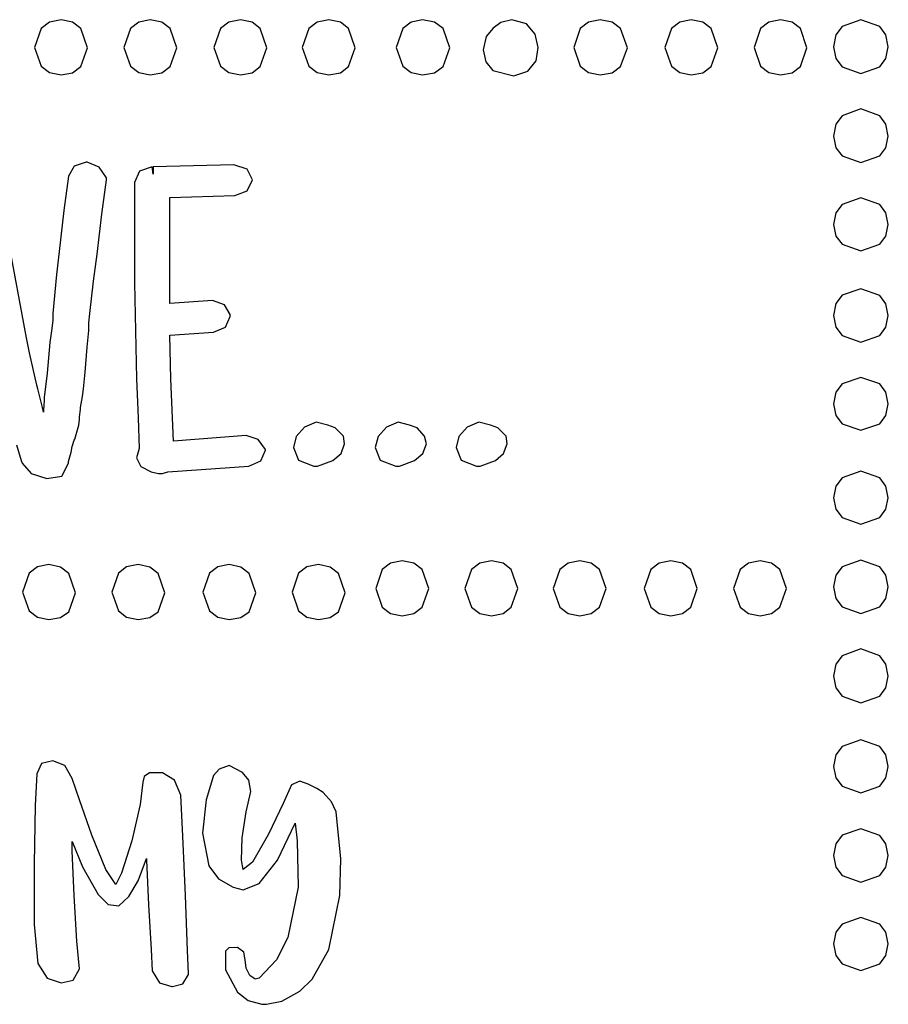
# Model space of a CAD drawing. Extents: x 48 to 160, y 6 to 137.
# Tile 3 of 14: x 78 to 104, y 33 to 63. Entities that reach past the tile are written whole.
import ezdxf

# ---------------------------------------------------------------- set-up
doc = ezdxf.new("R2010")
doc.units = 0

msp = doc.modelspace()

# ---------------------------------------------------------------- linework, layer by layer
at = {"layer": 'Layer 1'}
for p, q in [((78.500906, 62.666552), (78.249552, 62.477927)), ((78.8528, 62.7381), (78.500906, 62.666552)), ((79.204714, 62.665392), (78.8528, 62.7381)), ((78.8528, 62.7381), (78.8528, 62.7381)), ((79.456081, 62.473948), (79.204714, 62.665392)), ((81.210306, 62.666552), (80.958952, 62.477927)), ((81.5622, 62.7381), (81.210306, 62.666552)), ((81.914081, 62.665392), (81.5622, 62.7381)), ((81.5622, 62.7381), (81.5622, 62.7381)), ((82.165425, 62.473948), (81.914081, 62.665392)), ((83.947806, 62.666552), (83.696452, 62.477927)), ((84.2997, 62.7381), (83.947806, 62.666552)), ((84.651614, 62.665392), (84.2997, 62.7381)), ((84.2997, 62.7381), (84.2997, 62.7381)), ((84.902981, 62.473948), (84.651614, 62.665392)), ((86.628906, 62.666552), (86.377552, 62.477927)), ((86.9808, 62.7381), (86.628906, 62.666552)), ((87.332714, 62.665392), (86.9808, 62.7381)), ((86.9808, 62.7381), (86.9808, 62.7381)), ((87.584081, 62.473948), (87.332714, 62.665392)), ((89.479406, 62.666552), (89.228052, 62.477927)), ((89.8313, 62.7381), (89.479406, 62.666552)), ((90.192434, 62.665392), (89.8313, 62.7381)), ((89.8313, 62.7381), (89.8313, 62.7381)), ((90.450387, 62.473948), (90.192434, 62.665392)), ((91.976156, 62.4841), (91.757434, 62.233628)), ((92.205461, 62.664017), (91.976156, 62.4841)), ((92.5406, 62.7381), (92.205461, 62.664017)), ((92.980662, 62.615507), (92.5406, 62.7381)), ((92.5406, 62.7381), (92.5406, 62.7381)), ((93.246122, 62.307703), (92.980662, 62.615507)), ((94.869806, 62.666552), (94.618452, 62.477927)), ((95.2217, 62.7381), (94.869806, 62.666552)), ((95.582867, 62.665392), (95.2217, 62.7381)), ((95.2217, 62.7381), (95.2217, 62.7381)), ((95.840844, 62.473948), (95.582867, 62.665392)), ((97.635606, 62.666552), (97.384252, 62.477927)), ((97.9875, 62.7381), (97.635606, 62.666552)), ((98.339381, 62.665392), (97.9875, 62.7381)), ((97.9875, 62.7381), (97.9875, 62.7381)), ((98.590725, 62.473948), (98.339381, 62.665392)), ((100.345106, 62.666552), (100.093752, 62.477927)), ((100.697, 62.7381), (100.345106, 62.666552)), ((101.04875, 62.665392), (100.697, 62.7381)), ((100.697, 62.7381), (100.697, 62.7381)), ((101.3, 62.473948), (101.04875, 62.665392)), ((102.565299, 62.538744), (102.376584, 62.280767)), ((103.137889, 62.745125), (102.565299, 62.538744)), ((103.710312, 62.538744), (103.137889, 62.745125)), ((103.898818, 62.280767), (103.710312, 62.538744)), ((78.249552, 62.477927), (78.04847, 61.905545)), ((79.657175, 61.894936), (79.456081, 62.473948)), ((80.958952, 62.477927), (80.75787, 61.905545)), ((82.3665, 61.894936), (82.165425, 62.473948)), ((83.696452, 62.477927), (83.49537, 61.905545)), ((85.104075, 61.894936), (84.902981, 62.473948)), ((86.377552, 62.477927), (86.17647, 61.905545)), ((87.785175, 61.894936), (87.584081, 62.473948)), ((89.228052, 62.477927), (89.02697, 61.905545)), ((90.65675, 61.894936), (90.450387, 62.473948)), ((91.757434, 62.233628), (91.665712, 61.834989)), ((93.342266, 61.904653), (93.246122, 62.307703)), ((94.618452, 62.477927), (94.41737, 61.905545)), ((96.047225, 61.894936), (95.840844, 62.473948)), ((97.384252, 62.477927), (97.18317, 61.905545)), ((98.7918, 61.894936), (98.590725, 62.473948)), ((100.093752, 62.477927), (99.89267, 61.905545)), ((101.501, 61.894936), (101.3, 62.473948)), ((102.376584, 62.280767), (102.305, 61.9196)), ((103.97011, 61.9196), (103.898818, 62.280767)), ((78.04847, 61.905545), (78.249552, 61.333163)), ((79.456081, 61.321229), (79.657175, 61.894936)), ((80.75787, 61.905545), (80.958952, 61.333163)), ((82.165425, 61.321229), (82.3665, 61.894936)), ((83.49537, 61.905545), (83.696452, 61.333163)), ((84.902981, 61.321229), (85.104075, 61.894936)), ((86.17647, 61.905545), (86.377552, 61.333163)), ((87.584081, 61.321229), (87.785175, 61.894936)), ((89.02697, 61.905545), (89.228052, 61.333163)), ((90.450387, 61.321229), (90.65675, 61.894936)), ((93.274378, 61.496322), (93.342266, 61.904653)), ((94.41737, 61.905545), (94.618452, 61.333163)), ((95.840844, 61.321229), (96.047225, 61.894936)), ((97.18317, 61.905545), (97.384252, 61.333163)), ((98.590725, 61.321229), (98.7918, 61.894936)), ((99.89267, 61.905545), (100.093752, 61.333163)), ((101.3, 61.321229), (101.501, 61.894936)), ((102.305, 61.9196), (102.376548, 61.567706)), ((102.305, 61.9196), (102.305, 61.9196)), ((103.898562, 61.567706), (103.97011, 61.9196)), ((91.665712, 61.834989), (91.747733, 61.465455)), ((78.249552, 61.333163), (78.500906, 61.144538)), ((79.204714, 61.136415), (79.456081, 61.321229)), ((80.958952, 61.333163), (81.210306, 61.144538)), ((81.914081, 61.136415), (82.165425, 61.321229)), ((83.696452, 61.333163), (83.947806, 61.144538)), ((84.651614, 61.136415), (84.902981, 61.321229)), ((86.377552, 61.333163), (86.628906, 61.144538)), ((87.332714, 61.136415), (87.584081, 61.321229)), ((89.228052, 61.333163), (89.479406, 61.144538)), ((90.192434, 61.136415), (90.450387, 61.321229)), ((91.747733, 61.465455), (91.962045, 61.207045)), ((93.020378, 61.185878), (93.274378, 61.496322)), ((93.274378, 61.496322), (93.274378, 61.496322)), ((94.618452, 61.333163), (94.869806, 61.144538)), ((95.582867, 61.136415), (95.840844, 61.321229)), ((97.384252, 61.333163), (97.635606, 61.144538)), ((98.339381, 61.136415), (98.590725, 61.321229)), ((100.093752, 61.333163), (100.345106, 61.144538)), ((101.04875, 61.136415), (101.3, 61.321229)), ((102.376548, 61.567706), (102.565173, 61.316353)), ((102.565173, 61.316353), (103.137555, 61.11527)), ((103.137555, 61.11527), (103.709937, 61.316353)), ((103.709937, 61.316353), (103.898562, 61.567706)), ((78.500906, 61.144538), (78.8528, 61.07299)), ((78.8528, 61.07299), (79.204714, 61.136415)), ((81.210306, 61.144538), (81.5622, 61.07299)), ((81.5622, 61.07299), (81.914081, 61.136415)), ((83.947806, 61.144538), (84.2997, 61.07299)), ((84.2997, 61.07299), (84.651614, 61.136415)), ((86.628906, 61.144538), (86.9808, 61.07299)), ((86.9808, 61.07299), (87.332714, 61.136415)), ((89.479406, 61.144538), (89.8313, 61.07299)), ((89.8313, 61.07299), (90.192434, 61.136415)), ((91.962045, 61.207045), (92.597045, 61.044767)), ((92.597045, 61.044767), (93.020378, 61.185878)), ((94.869806, 61.144538), (95.2217, 61.07299)), ((95.2217, 61.07299), (95.582867, 61.136415)), ((97.635606, 61.144538), (97.9875, 61.07299)), ((97.9875, 61.07299), (98.339381, 61.136415)), ((100.345106, 61.144538), (100.697, 61.07299)), ((100.697, 61.07299), (101.04875, 61.136415)), ((102.565299, 59.829444), (102.376584, 59.571467)), ((103.137889, 60.035825), (102.565299, 59.829444)), ((103.710312, 59.829444), (103.137889, 60.035825)), ((103.898818, 59.571467), (103.710312, 59.829444)), ((102.376584, 59.571467), (102.305, 59.2103)), ((103.97011, 59.2103), (103.898818, 59.571467)), ((102.305, 59.2103), (102.376548, 58.858406)), ((102.305, 59.2103), (102.305, 59.2103)), ((103.898562, 58.858406), (103.97011, 59.2103)), ((102.376548, 58.858406), (102.565173, 58.607052)), ((102.565173, 58.607052), (103.137555, 58.40597)), ((103.137555, 58.40597), (103.709937, 58.607052)), ((103.709937, 58.607052), (103.898562, 58.858406)), ((79.614778, 58.4201), (79.251417, 58.2931)), ((79.643, 58.4201), (79.614778, 58.4201)), ((80.013446, 58.264841), (79.643, 58.4201)), ((79.643, 58.4201), (79.643, 58.4201)), ((84.1022, 58.3354), (81.64687, 58.278956)), ((84.102107, 58.335358), (84.1022, 58.3354)), ((84.500746, 58.20483), (84.102107, 58.335358)), ((79.078556, 57.996767), (78.937445, 56.952547)), ((79.251417, 58.2931), (79.078556, 57.996767)), ((80.235665, 57.940324), (80.013446, 58.264841)), ((81.23412, 58.1449), (81.082426, 57.799179)), ((81.618648, 58.278956), (81.23412, 58.1449)), ((81.64687, 58.053178), (81.618648, 58.278956)), ((81.64687, 58.278956), (81.64687, 58.053178)), ((84.666551, 57.883803), (84.500746, 58.20483)), ((80.094554, 56.83966), (80.235665, 57.88388)), ((80.235665, 57.88388), (80.235665, 57.940324)), ((81.082426, 57.799179), (81.0824, 54.7512)), ((84.504273, 57.548665), (84.666551, 57.883803)), ((82.154779, 57.347581), (84.130329, 57.404026)), ((84.130329, 57.404026), (84.504273, 57.548665)), ((82.154779, 54.130251), (82.154779, 57.347581)), ((102.565299, 57.132425), (102.376584, 56.881081)), ((103.137889, 57.3335), (102.565299, 57.132425)), ((103.710312, 57.132425), (103.137889, 57.3335)), ((103.898818, 56.881081), (103.710312, 57.132425)), ((78.937445, 56.952547), (78.796334, 55.710767)), ((79.953443, 55.62611), (80.094554, 56.83966)), ((102.376584, 56.881081), (102.305, 56.5292)), ((103.97011, 56.5292), (103.898818, 56.881081)), ((102.305, 56.5292), (102.376548, 56.177306)), ((102.305, 56.5292), (102.305, 56.5292)), ((103.898562, 56.177306), (103.97011, 56.5292)), ((77.808556, 53.086105), (77.244112, 56.077655)), ((102.376548, 56.177306), (102.565173, 55.925953)), ((102.565173, 55.925953), (103.137555, 55.72487)), ((103.137555, 55.72487), (103.709937, 55.925953)), ((103.709937, 55.925953), (103.898562, 56.177306)), ((78.796334, 55.710767), (78.711667, 55.005212)), ((79.840554, 54.807666), (79.953443, 55.62611)), ((78.711667, 55.005212), (78.598778, 53.819882)), ((79.727665, 53.819889), (79.840554, 54.807666)), ((81.0824, 54.7512), (81.138844, 51.84431)), ((103.137889, 54.578313), (102.565299, 54.378564)), ((103.710312, 54.370605), (103.137889, 54.578313)), ((83.452999, 54.214918), (82.154779, 54.130251)), ((83.81636, 54.087918), (83.452999, 54.214918)), ((102.376584, 54.123406), (102.305, 53.7634)), ((102.565299, 54.378564), (102.376584, 54.123406)), ((103.898818, 54.116442), (103.710312, 54.370605)), ((103.97011, 53.7634), (103.898818, 54.116442)), ((78.598778, 53.819882), (78.598778, 53.622327)), ((79.699443, 53.537667), (79.727665, 53.819889)), ((83.989221, 53.791585), (83.81636, 54.087918)), ((78.598778, 53.622327), (78.570556, 53.368327)), ((79.699443, 53.340112), (79.699443, 53.537667)), ((83.841054, 53.410586), (83.989221, 53.735141)), ((83.989221, 53.735141), (83.989221, 53.791585)), ((102.305, 53.7634), (102.376548, 53.411506)), ((102.305, 53.7634), (102.305, 53.7634)), ((103.898562, 53.411506), (103.97011, 53.7634)), ((78.570556, 53.368327), (78.514112, 52.944994)), ((79.642999, 52.803889), (79.699443, 53.311889)), ((79.699443, 53.311889), (79.699443, 53.340112)), ((82.154781, 53.170697), (83.481221, 53.255364)), ((83.481221, 53.255364), (83.841054, 53.410586)), ((102.376548, 53.411506), (102.565173, 53.160152)), ((103.709937, 53.160152), (103.898562, 53.411506)), ((77.893223, 52.63455), (77.808556, 53.086105)), ((78.514112, 52.944994), (78.429445, 52.013661)), ((82.183003, 51.844257), (82.154781, 53.170697)), ((102.565173, 53.160152), (103.137555, 52.95907)), ((103.137555, 52.95907), (103.709937, 53.160152)), ((78.119001, 51.646773), (77.893223, 52.63455)), ((79.586554, 52.04189), (79.642999, 52.803889)), ((79.53011, 51.53389), (79.586554, 52.04189)), ((78.401223, 51.759661), (78.344778, 51.279884)), ((78.429445, 52.013661), (78.401223, 51.759661)), ((81.138844, 51.84431), (81.195289, 50.65898)), ((82.26767, 49.953367), (82.183003, 51.844257)), ((103.137889, 51.8866), (102.565299, 51.685525)), ((103.710312, 51.685525), (103.137889, 51.8866)), ((78.147223, 51.533884), (78.119001, 51.646773)), ((78.288334, 50.96944), (78.147223, 51.533884)), ((79.501888, 51.308112), (79.53011, 51.53389)), ((102.376584, 51.434181), (102.305, 51.0823)), ((102.565299, 51.685525), (102.376584, 51.434181)), ((103.898818, 51.434181), (103.710312, 51.685525)), ((103.97011, 51.0823), (103.898818, 51.434181)), ((78.344778, 51.195217), (78.316556, 50.884773)), ((78.344778, 51.279884), (78.344778, 51.195217)), ((79.445443, 50.969446), (79.501888, 51.308112)), ((78.316556, 50.828329), (78.288334, 50.96944)), ((78.316556, 50.884773), (78.316556, 50.828329)), ((79.417221, 50.687224), (79.445443, 50.913002)), ((79.445443, 50.913002), (79.445443, 50.969446)), ((102.305, 51.0823), (102.376548, 50.730406)), ((102.305, 51.0823), (102.305, 51.0823)), ((103.898562, 50.730406), (103.97011, 51.0823)), ((79.388999, 50.433224), (79.417221, 50.602557)), ((79.417221, 50.602557), (79.417221, 50.687224)), ((81.195289, 50.65898), (81.223511, 49.727647)), ((102.376548, 50.730406), (102.565173, 50.479052)), ((103.709937, 50.479052), (103.898562, 50.730406)), ((79.27611, 50.009891), (79.388999, 50.433224)), ((86.247067, 50.376722), (85.993067, 50.087445)), ((86.599844, 50.521361), (86.247067, 50.376722)), ((86.952622, 50.433167), (86.599844, 50.521361)), ((87.1784, 50.3485), (86.952622, 50.433167)), ((87.425328, 50.098065), (87.1784, 50.3485)), ((87.1784, 50.3485), (87.1784, 50.3485)), ((88.730567, 50.376722), (88.476567, 50.087445)), ((89.083345, 50.521361), (88.730567, 50.376722)), ((89.436122, 50.433167), (89.083345, 50.521361)), ((89.6619, 50.3485), (89.436122, 50.433167)), ((89.887715, 50.098065), (89.6619, 50.3485)), ((89.6619, 50.3485), (89.6619, 50.3485)), ((91.185967, 50.376722), (90.931967, 50.087445)), ((91.538745, 50.521361), (91.185967, 50.376722)), ((91.891522, 50.433167), (91.538745, 50.521361)), ((92.1173, 50.3485), (91.891522, 50.433167)), ((92.364228, 50.098065), (92.1173, 50.3485)), ((92.1173, 50.3485), (92.1173, 50.3485)), ((102.565173, 50.479052), (103.137555, 50.27797)), ((103.137555, 50.27797), (103.709937, 50.479052)), ((79.191443, 49.784114), (79.247888, 49.981669)), ((79.247888, 49.981669), (79.27611, 50.009891)), ((84.469, 50.1227), (82.26767, 49.953367)), ((84.839454, 49.995728), (84.469, 50.1227)), ((84.469, 50.1227), (84.469, 50.1227)), ((85.061729, 49.699424), (84.839454, 49.995728)), ((85.993067, 50.087445), (85.908401, 49.755834)), ((87.460622, 49.868723), (87.425328, 50.098065)), ((88.476567, 50.087445), (88.391901, 49.755834)), ((89.944122, 49.868723), (89.887715, 50.098065)), ((90.931967, 50.087445), (90.847301, 49.755834)), ((92.399522, 49.868723), (92.364228, 50.098065)), ((77.498111, 49.840558), (77.639222, 49.360781)), ((79.163221, 49.614781), (79.191443, 49.784114)), ((81.223511, 49.727647), (81.138844, 49.445425)), ((84.913563, 49.346647), (85.061729, 49.671202)), ((85.061729, 49.671202), (85.061729, 49.699424)), ((85.908401, 49.755834), (86.060095, 49.367779)), ((87.352584, 49.57239), (87.460622, 49.868723)), ((88.391901, 49.755834), (88.543595, 49.367779)), ((89.836084, 49.57239), (89.944122, 49.868723)), ((90.847301, 49.755834), (90.998995, 49.367779)), ((92.291484, 49.57239), (92.399522, 49.868723)), ((77.639222, 49.360781), (77.667445, 49.276115)), ((79.078555, 49.332559), (79.163221, 49.614781)), ((79.078555, 49.276115), (79.078555, 49.332559)), ((81.138844, 49.445425), (81.279955, 49.180842)), ((84.553729, 49.191425), (84.913563, 49.346647)), ((86.060095, 49.367779), (86.529289, 49.19139)), ((86.642178, 49.19139), (87.104316, 49.360724)), ((87.104316, 49.360724), (87.352584, 49.57239)), ((88.543595, 49.367779), (89.012789, 49.19139)), ((89.125678, 49.19139), (89.587816, 49.360724)), ((89.587816, 49.360724), (89.836084, 49.57239)), ((90.998995, 49.367779), (91.468189, 49.19139)), ((91.581078, 49.19139), (92.043216, 49.360724)), ((92.043216, 49.360724), (92.291484, 49.57239)), ((77.667445, 49.276115), (77.947462, 48.966553)), ((78.877912, 48.887178), (79.078555, 49.276115)), ((81.279955, 49.180842), (81.590399, 49.022092)), ((82.098399, 49.022092), (84.553729, 49.191425)), ((86.529289, 49.19139), (86.613956, 49.19139)), ((86.613956, 49.19139), (86.642178, 49.19139)), ((89.012789, 49.19139), (89.097456, 49.19139)), ((89.097456, 49.19139), (89.125678, 49.19139)), ((91.468189, 49.19139), (91.552856, 49.19139)), ((91.552856, 49.19139), (91.581078, 49.19139)), ((103.137889, 49.0362), (102.565299, 48.835125)), ((103.710312, 48.835125), (103.137889, 49.0362)), ((77.947462, 48.966553), (78.425916, 48.810449)), ((78.425916, 48.810449), (78.877912, 48.887178)), ((81.590399, 49.022092), (81.816177, 48.965648)), ((81.816177, 48.965648), (81.929066, 48.965648)), ((81.929066, 48.965648), (82.098399, 49.022092)), ((102.565299, 48.835125), (102.376584, 48.583781)), ((103.898818, 48.583781), (103.710312, 48.835125)), ((102.376584, 48.583781), (102.305, 48.2319)), ((103.97011, 48.2319), (103.898818, 48.583781)), ((102.305, 48.2319), (102.376548, 47.880006)), ((102.305, 48.2319), (102.305, 48.2319)), ((103.898562, 47.880006), (103.97011, 48.2319)), ((102.376548, 47.880006), (102.565173, 47.628653)), ((103.709937, 47.628653), (103.898562, 47.880006)), ((102.565173, 47.628653), (103.137555, 47.42757)), ((103.137555, 47.42757), (103.709937, 47.628653)), ((103.137889, 46.33745), (102.565299, 46.137678)), ((103.710312, 46.129747), (103.137889, 46.33745)), ((78.134006, 46.128352), (77.882652, 45.939727)), ((78.4859, 46.1999), (78.134006, 46.128352)), ((78.837814, 46.126035), (78.4859, 46.1999)), ((78.4859, 46.1999), (78.4859, 46.1999)), ((79.089181, 45.931783), (78.837814, 46.126035)), ((80.843406, 46.128352), (80.592052, 45.939727)), ((81.1953, 46.1999), (80.843406, 46.128352)), ((81.547181, 46.126035), (81.1953, 46.1999)), ((81.1953, 46.1999), (81.1953, 46.1999)), ((81.798525, 45.931783), (81.547181, 46.126035)), ((83.609106, 46.128352), (83.357752, 45.939727)), ((83.961, 46.1999), (83.609106, 46.128352)), ((84.312914, 46.126035), (83.961, 46.1999)), ((83.961, 46.1999), (83.961, 46.1999)), ((84.564281, 45.931783), (84.312914, 46.126035)), ((86.318506, 46.128352), (86.067152, 45.939727)), ((86.6704, 46.1999), (86.318506, 46.128352)), ((87.022281, 46.126035), (86.6704, 46.1999)), ((86.6704, 46.1999), (86.6704, 46.1999)), ((87.273625, 45.931783), (87.022281, 46.126035)), ((88.607152, 46.052527), (88.40607, 45.480145)), ((88.858506, 46.241152), (88.607152, 46.052527)), ((89.2104, 46.3127), (88.858506, 46.241152)), ((89.562281, 46.241153), (89.2104, 46.3127)), ((89.2104, 46.3127), (89.2104, 46.3127)), ((89.813625, 46.052528), (89.562281, 46.241153)), ((90.0147, 45.480149), (89.813625, 46.052528)), ((91.316452, 46.052527), (91.11537, 45.480145)), ((91.567806, 46.241152), (91.316452, 46.052527)), ((91.9197, 46.3127), (91.567806, 46.241152)), ((92.271581, 46.241153), (91.9197, 46.3127)), ((91.9197, 46.3127), (91.9197, 46.3127)), ((92.522925, 46.052528), (92.271581, 46.241153)), ((92.724, 45.480149), (92.522925, 46.052528)), ((93.997552, 46.052527), (93.79647, 45.480145)), ((94.248906, 46.241152), (93.997552, 46.052527)), ((94.6008, 46.3127), (94.248906, 46.241152)), ((94.952714, 46.241153), (94.6008, 46.3127)), ((94.6008, 46.3127), (94.6008, 46.3127)), ((95.204081, 46.052528), (94.952714, 46.241153)), ((95.405175, 45.480149), (95.204081, 46.052528)), ((96.763352, 46.052527), (96.56227, 45.480145)), ((97.014706, 46.241152), (96.763352, 46.052527)), ((97.3666, 46.3127), (97.014706, 46.241152)), ((97.718481, 46.241153), (97.3666, 46.3127)), ((97.3666, 46.3127), (97.3666, 46.3127)), ((97.969825, 46.052528), (97.718481, 46.241153)), ((98.1709, 45.480149), (97.969825, 46.052528)), ((99.472752, 46.052527), (99.27167, 45.480145)), ((99.724106, 46.241152), (99.472752, 46.052527)), ((100.076, 46.3127), (99.724106, 46.241152)), ((100.42775, 46.241153), (100.076, 46.3127)), ((100.076, 46.3127), (100.076, 46.3127)), ((100.679, 46.052528), (100.42775, 46.241153)), ((100.88, 45.480149), (100.679, 46.052528)), ((102.565299, 46.137678), (102.376584, 45.882511)), ((103.898818, 45.875571), (103.710312, 46.129747)), ((77.882652, 45.939727), (77.68157, 45.367345)), ((79.290275, 45.346161), (79.089181, 45.931783)), ((80.592052, 45.939727), (80.39097, 45.367345)), ((81.9996, 45.346161), (81.798525, 45.931783)), ((83.357752, 45.939727), (83.15667, 45.367345)), ((84.765375, 45.346161), (84.564281, 45.931783)), ((86.067152, 45.939727), (85.86607, 45.367345)), ((87.4747, 45.346161), (87.273625, 45.931783)), ((102.376584, 45.882511), (102.305, 45.5225)), ((103.97011, 45.5225), (103.898818, 45.875571)), ((88.40607, 45.480145), (88.607152, 44.907763)), ((89.813625, 44.907768), (90.0147, 45.480149)), ((91.11537, 45.480145), (91.316452, 44.907763)), ((92.522925, 44.907768), (92.724, 45.480149)), ((93.79647, 45.480145), (93.997552, 44.907763)), ((95.204081, 44.907768), (95.405175, 45.480149)), ((96.56227, 45.480145), (96.763352, 44.907763)), ((97.969825, 44.907768), (98.1709, 45.480149)), ((99.27167, 45.480145), (99.472752, 44.907763)), ((100.679, 44.907768), (100.88, 45.480149)), ((102.305, 45.5225), (102.376548, 45.170606)), ((102.305, 45.5225), (102.305, 45.5225)), ((103.898562, 45.170606), (103.97011, 45.5225)), ((77.68157, 45.367345), (77.882652, 44.794963)), ((79.089181, 44.771132), (79.290275, 45.346161)), ((80.39097, 45.367345), (80.592052, 44.794963)), ((81.798525, 44.771132), (81.9996, 45.346161)), ((83.15667, 45.367345), (83.357752, 44.794963)), ((84.564281, 44.771132), (84.765375, 45.346161)), ((85.86607, 45.367345), (86.067152, 44.794963)), ((87.273625, 44.771132), (87.4747, 45.346161)), ((102.376548, 45.170606), (102.565173, 44.919252)), ((103.709937, 44.919252), (103.898562, 45.170606)), ((88.607152, 44.907763), (88.858506, 44.719138)), ((89.562281, 44.719141), (89.813625, 44.907768)), ((91.316452, 44.907763), (91.567806, 44.719138)), ((92.271581, 44.719141), (92.522925, 44.907768)), ((93.997552, 44.907763), (94.248906, 44.719138)), ((94.952714, 44.719141), (95.204081, 44.907768)), ((96.763352, 44.907763), (97.014706, 44.719138)), ((97.718481, 44.719141), (97.969825, 44.907768)), ((99.472752, 44.907763), (99.724106, 44.719138)), ((100.42775, 44.719141), (100.679, 44.907768)), ((102.565173, 44.919252), (103.137555, 44.71817)), ((103.137555, 44.71817), (103.709937, 44.919252)), ((77.882652, 44.794963), (78.134006, 44.606338)), ((78.134006, 44.606338), (78.4859, 44.53479)), ((78.4859, 44.53479), (78.837814, 44.590119)), ((78.837814, 44.590119), (79.089181, 44.771132)), ((80.592052, 44.794963), (80.843406, 44.606338)), ((80.843406, 44.606338), (81.1953, 44.53479)), ((81.1953, 44.53479), (81.547181, 44.590119)), ((81.547181, 44.590119), (81.798525, 44.771132)), ((83.357752, 44.794963), (83.609106, 44.606338)), ((83.609106, 44.606338), (83.961, 44.53479)), ((83.961, 44.53479), (84.312914, 44.590119)), ((84.312914, 44.590119), (84.564281, 44.771132)), ((86.067152, 44.794963), (86.318506, 44.606338)), ((86.318506, 44.606338), (86.6704, 44.53479)), ((86.6704, 44.53479), (87.022281, 44.590119)), ((87.022281, 44.590119), (87.273625, 44.771132)), ((88.858506, 44.719138), (89.2104, 44.64759)), ((89.2104, 44.64759), (89.562281, 44.719141)), ((91.567806, 44.719138), (91.9197, 44.64759)), ((91.9197, 44.64759), (92.271581, 44.719141)), ((94.248906, 44.719138), (94.6008, 44.64759)), ((94.6008, 44.64759), (94.952714, 44.719141)), ((97.014706, 44.719138), (97.3666, 44.64759)), ((97.3666, 44.64759), (97.718481, 44.719141)), ((99.724106, 44.719138), (100.076, 44.64759)), ((100.076, 44.64759), (100.42775, 44.719141)), ((102.565299, 43.432344), (102.376584, 43.174367)), ((103.137889, 43.638725), (102.565299, 43.432344)), ((103.710312, 43.432344), (103.137889, 43.638725)), ((103.898818, 43.174367), (103.710312, 43.432344)), ((102.376584, 43.174367), (102.305, 42.8132)), ((103.97011, 42.8132), (103.898818, 43.174367)), ((102.305, 42.8132), (102.376548, 42.461306)), ((102.305, 42.8132), (102.305, 42.8132)), ((103.898562, 42.461306), (103.97011, 42.8132)), ((102.376548, 42.461306), (102.565173, 42.209952)), ((103.709937, 42.209952), (103.898562, 42.461306)), ((102.565173, 42.209952), (103.137555, 42.00887)), ((103.137555, 42.00887), (103.709937, 42.209952)), ((102.565173, 40.678873), (102.376548, 40.427512)), ((103.137555, 40.879953), (102.565173, 40.678873)), ((103.709937, 40.678856), (103.137555, 40.879953)), ((103.898562, 40.427497), (103.709937, 40.678856)), ((102.376548, 40.427512), (102.305, 40.0756)), ((103.97011, 40.0756), (103.898562, 40.427497)), ((78.260114, 40.160256), (78.119003, 39.849812)), ((78.59878, 40.244923), (78.260114, 40.160256)), ((78.965669, 40.103812), (78.59878, 40.244923)), ((79.191447, 39.708701), (78.965669, 40.103812)), ((83.961047, 40.103909), (83.650603, 39.99102)), ((84.363213, 39.888714), (83.961047, 40.103909)), ((102.305, 40.0756), (102.376548, 39.723706)), ((102.305, 40.0756), (102.305, 40.0756)), ((103.898562, 39.723706), (103.97011, 40.0756)), ((78.119003, 39.849812), (78.062559, 38.890257)), ((81.371612, 39.768682), (81.336335, 39.595821)), ((81.53389, 39.878043), (81.371612, 39.768682)), ((81.929001, 39.878043), (81.53389, 39.878043)), ((82.29589, 39.652265), (81.929001, 39.878043)), ((83.48127, 39.793465), (83.255492, 39.059688)), ((83.650603, 39.99102), (83.48127, 39.793465)), ((84.553713, 39.652354), (84.363213, 39.888714)), ((79.417225, 39.05959), (79.191447, 39.708701)), ((81.336335, 39.595821), (81.251668, 38.918488)), ((82.493445, 39.20071), (82.29589, 39.652265)), ((84.610158, 39.313688), (84.553713, 39.652354)), ((85.851934, 39.511244), (85.597934, 38.9468)), ((86.105934, 39.624133), (85.851934, 39.511244)), ((86.359934, 39.539466), (86.105934, 39.624133)), ((86.613934, 39.398355), (86.359934, 39.539466)), ((102.376548, 39.723706), (102.565173, 39.472352)), ((102.565173, 39.472352), (103.137555, 39.27127)), ((103.137555, 39.27127), (103.709937, 39.472352)), ((103.709937, 39.472352), (103.898562, 39.723706)), ((82.549889, 37.95893), (82.493445, 39.20071)), ((84.469047, 38.6928), (84.610158, 39.313688)), ((86.811489, 39.285466), (86.613934, 39.398355)), ((87.065489, 39.003244), (86.811489, 39.285466)), ((78.062559, 38.890257), (78.034336, 37.112257)), ((79.784114, 37.98715), (79.417225, 39.05959)), ((81.251668, 38.918488), (80.997668, 37.817818)), ((83.255492, 39.059688), (83.142603, 38.043688)), ((85.597934, 38.9468), (85.146379, 38.015467)), ((87.2066, 38.6928), (87.065489, 39.003244)), ((84.356158, 37.902578), (84.469047, 38.6928)), ((87.347724, 37.263987), (87.2066, 38.6928)), ((87.2066, 38.6928), (87.2066, 38.6928)), ((85.4286, 37.225243), (85.964822, 38.354133)), ((85.964822, 38.354133), (86.021267, 37.817911)), ((80.207447, 36.94293), (79.784114, 37.98715)), ((83.142603, 38.043688), (83.340158, 37.055911)), ((85.146379, 38.015467), (84.666602, 37.168801)), ((102.565299, 37.981478), (102.376584, 37.726311)), ((103.137889, 38.18125), (102.565299, 37.981478)), ((103.710312, 37.973547), (103.137889, 38.18125)), ((103.898818, 37.719371), (103.710312, 37.973547)), ((79.191447, 37.50738), (79.191447, 37.789602)), ((79.191447, 37.789602), (79.501891, 37.027603)), ((80.997668, 37.817818), (80.687224, 36.830041)), ((82.634556, 36.15271), (82.549889, 37.95893)), ((84.327936, 37.225245), (84.356158, 37.902578)), ((86.021267, 37.817911), (86.049489, 36.406801)), ((102.376584, 37.726311), (102.305, 37.3663)), ((103.97011, 37.3663), (103.898818, 37.719371)), ((79.247891, 36.15271), (79.191447, 37.50738)), ((78.034336, 37.112257), (78.034336, 35.277817)), ((81.195222, 36.60427), (81.421, 37.196936)), ((81.421, 37.196936), (81.449222, 37.281603)), ((81.449222, 37.281603), (81.449222, 37.225158)), ((81.449222, 37.225158), (81.505666, 35.870488)), ((84.38438, 36.943023), (84.327936, 37.225245)), ((84.666602, 37.168801), (84.38438, 36.943023)), ((84.864156, 36.519688), (85.4286, 37.225243)), ((87.319489, 36.1528), (87.347724, 37.263987)), ((102.305, 37.3663), (102.376548, 37.014406)), ((102.305, 37.3663), (102.305, 37.3663)), ((103.898562, 37.014406), (103.97011, 37.3663)), ((79.501891, 37.027603), (79.981668, 36.180937)), ((80.517891, 36.491375), (80.207447, 36.94293)), ((80.687224, 36.830041), (80.517891, 36.491375)), ((83.340158, 37.055911), (83.632964, 36.657272)), ((84.38438, 36.943023), (84.38438, 36.943023)), ((102.376548, 37.014406), (102.565173, 36.763053)), ((103.709937, 36.763053), (103.898562, 37.014406)), ((80.913, 36.124493), (81.195222, 36.60427)), ((83.632964, 36.657272), (84.073935, 36.4068)), ((84.384379, 36.322133), (84.864156, 36.519688)), ((102.565173, 36.763053), (103.137555, 36.56197)), ((103.137555, 36.56197), (103.709937, 36.763053)), ((79.981668, 36.180937), (80.281529, 35.884604)), ((84.073935, 36.4068), (84.384379, 36.322133)), ((86.049489, 36.406801), (85.739045, 34.882801)), ((79.332558, 34.76982), (79.247891, 36.15271)), ((80.281529, 35.884604), (80.602556, 35.842271)), ((80.602556, 35.842271), (80.913, 36.124493)), ((82.691, 34.4876), (82.634556, 36.15271)), ((86.980823, 34.51591), (87.319489, 36.1528)), ((81.505666, 35.870488), (81.590333, 34.515818)), ((78.034336, 35.277817), (78.147225, 34.092487)), ((102.565299, 35.288425), (102.376584, 35.037081)), ((103.137889, 35.4895), (102.565299, 35.288425)), ((103.710312, 35.288425), (103.137889, 35.4895)), ((103.898818, 35.037081), (103.710312, 35.288425)), ((102.376584, 35.037081), (102.305, 34.6852)), ((103.97011, 34.6852), (103.898818, 35.037081)), ((79.417224, 33.923154), (79.332558, 34.76982)), ((85.739045, 34.882801), (85.396851, 34.198412)), ((102.305, 34.6852), (102.376548, 34.333306)), ((102.305, 34.6852), (102.305, 34.6852)), ((103.898562, 34.333306), (103.97011, 34.6852)), ((81.590333, 34.515818), (81.618555, 33.866707)), ((82.719221, 33.78204), (82.691, 34.4876)), ((82.691, 34.4876), (82.691, 34.4876)), ((83.946935, 34.568827), (83.848157, 34.459466)), ((83.848157, 34.459466), (83.848157, 33.895022)), ((84.215046, 34.572355), (83.946935, 34.568827)), ((84.402018, 34.431243), (84.215046, 34.572355)), ((84.440824, 34.205466), (84.402018, 34.431243)), ((86.472823, 33.6128), (86.980823, 34.51591)), ((78.147225, 34.092487), (78.429447, 33.640932)), ((84.469046, 33.951466), (84.440824, 34.205466)), ((85.396851, 34.198412), (84.864157, 33.641021)), ((102.376548, 34.333306), (102.565173, 34.081952)), ((102.565173, 34.081952), (103.137555, 33.88087)), ((103.137555, 33.88087), (103.709937, 34.081952)), ((103.709937, 34.081952), (103.898562, 34.333306)), ((79.219669, 33.584488), (79.417224, 33.923154)), ((81.618555, 33.866707), (81.844333, 33.499818)), ((82.719221, 33.753818), (82.719221, 33.78204)), ((83.848157, 33.895022), (84.215046, 33.217689)), ((84.581935, 33.725688), (84.469046, 33.951466)), ((78.429447, 33.640932), (78.85278, 33.499821)), ((78.85278, 33.499821), (79.219669, 33.584488)), ((81.844333, 33.499818), (82.211222, 33.386929)), ((82.549888, 33.471596), (82.719221, 33.753818)), ((84.751268, 33.612799), (84.581935, 33.725688)), ((84.864157, 33.641021), (84.751268, 33.612799)), ((86.105934, 33.245911), (86.472823, 33.6128)), ((82.211222, 33.386929), (82.239444, 33.386929)), ((82.239444, 33.386929), (82.549888, 33.471596)), ((84.215046, 33.217689), (84.529018, 32.970745)), ((85.5556, 32.942522), (86.105934, 33.245911)), ((84.529018, 32.970745), (84.948823, 32.8508)), ((85.089934, 32.8508), (85.5556, 32.942522)), ((84.948823, 32.8508), (85.089934, 32.8508))]:
    msp.add_line(p, q, dxfattribs=at)

doc.saveas('drawing.dxf')
